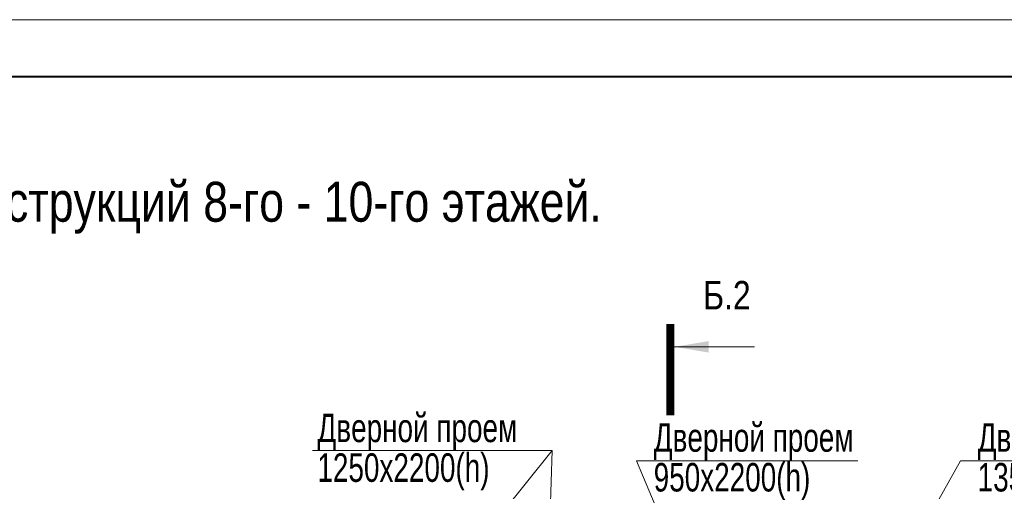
# Model space of a CAD drawing. Extents: x -8631841 to -8525813, y 4017860 to 4564755.
# Tile 91 of 112: x -8578889 to -8561635, y 4469408 to 4477674. Entities that reach past the tile are written whole.
import ezdxf
from ezdxf.enums import TextEntityAlignment as Align

# ---------------------------------------------------------------- set-up
doc = ezdxf.new("R2010")
doc.units = 0
doc.header["$LTSCALE"] = 1000
doc.header["$MEASUREMENT"] = 0
for name, color, linetype, lineweight in [('CК-400-Т(двери)', 7, 'Continuous', 20), ('СК-200-Р(амка)', 7, 'Continuous', 40), ('СК-210-Р-РАМКА ЛИНИИ ТОНКИЕ', 7, 'Continuous', 15), ('СК-220-Р-РАМКА ТЕКСТ', 7, 'Continuous', 15), ('СК-400-Т(екст)', 7, 'Continuous', 20), ('СК-500-С(ечения)', 5, 'Continuous', 40)]:
    doc.layers.add(name, color=color, linetype=linetype, lineweight=lineweight)
doc.styles.add('ARIAL_annotative', font='arial.ttf', dxfattribs={"width": 0.8, "height": 2.5})
doc.styles.add('RUSS', font='arial.ttf', dxfattribs={"width": 0.8})

# ---------------------------------------------------------------- blocks, each defined once
blk = doc.blocks.new('Сечение')
at = {"layer": 'СК-500-С(ечения)', "linetype": 'Continuous', "lineweight": 15, "ltscale": 100}
blk.add_line((-200, -35), (-200, -735), dxfattribs=at)
at = {"layer": 'СК-500-С(ечения)', "linetype": 'Continuous', "ltscale": 100, "const_width": 70}
blk.add_lwpolyline([(-400, 0), (400, 0)], dxfattribs=at)
at = {"layer": 'СК-500-С(ечения)', "linetype": 'Continuous', "ltscale": 100}
blk.add_solid([(-200, -35), (-250.3, -335.5), (-149.7, -335.5)], dxfattribs=at)
blk = doc.blocks.new('*U1229')
at = {"layer": 'СК-400-Т(екст)', "ltscale": 100, "xscale": 0.01, "yscale": 0.01, "zscale": 0.01, "rotation": 89.99999999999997}
blk.add_blockref('Сечение', (0, -120.17), dxfattribs=at)
at = {"layer": 'СК-500-С(ечения)', "color": 0, "ltscale": 100, "style": 'ARIAL_annotative', "width": 0.8}
blk.add_attdef('НОМЕР_СЕЧЕНИЯ_1_1(НОМЕР_ЛИСТА)', text='', height=2.5, rotation=180, dxfattribs=at).set_placement((6.74, -1.226), align=Align.RIGHT)
blk.add_attdef('НОМЕР_СЕЧЕНИЯ_2_1(НОМЕР_ЛИСТА)', text='', height=2.5, rotation=180, dxfattribs=at).set_placement((6.74, -122.203), align=Align.BOTTOM_LEFT)

msp = doc.modelspace()

# ---------------------------------------------------------------- linework, layer by layer
at = {"layer": 'CК-400-Т(двери)'}
for p, q in [((-8569560.3, 4470124.4), (-8569667.1, 4466762.2)), ((-8568077.1, 4469941.9), (-8566274, 4465654.1)), ((-8562399.7, 4469941.9), (-8566395.3, 4462843.2))]:
    msp.add_line(p, q, dxfattribs=at)
at = {"layer": 'CК-400-Т(двери)', "color": 7}
for points in [[(-8573755.2, 4470124.4), (-8569560.3, 4470124.4), (-8572257.1, 4466757.7)], [(-8568077.1, 4469941.9), (-8564203.3, 4469941.9), (-8564203.3, 4469941.9)], [(-8562399.7, 4469941.9), (-8558525.9, 4469941.9), (-8558525.9, 4469941.9)]]:
    msp.add_lwpolyline(points, dxfattribs=at)
at = {"layer": 'СК-200-Р(амка)'}
msp.add_line((-8529183.8, 4476673.8), (-8608183.8, 4476673.8), dxfattribs=at)
at = {"layer": 'СК-210-Р-РАМКА ЛИНИИ ТОНКИЕ'}
msp.add_line((-8612183.8, 4477673.8), (-8528183.8, 4477673.8), dxfattribs=at)

# ---------------------------------------------------------------- block references
at = {"layer": 'СК-500-С(ечения)'}
ref = msp.add_blockref('*U1229', (-8567484.4, 4447506.7), dxfattribs=dict(at, xscale=-200, yscale=200, zscale=200, rotation=180))
ref.add_attrib('НОМЕР_СЕЧЕНИЯ_2_1(НОМЕР_ЛИСТА)', 'Б.2', dxfattribs={"color": 1, "ltscale": 100, "height": 500, "style": 'ARIAL_annotative', "width": 0.8}).set_placement((-8566912.2, 4472445.3), align=Align.BOTTOM_LEFT)

# ---------------------------------------------------------------- texts
at = {"layer": 'CК-400-Т(двери)', "color": 7, "char_height": 500, "width": 4535.799, "attachment_point": 1, "line_spacing_factor": 0.835689, "style": 'RUSS'}
for s, insert in [('{\\W0.7;Дверной проем\\P1250х2200(h)}', (-8573671.9, 4470770.2)), ('{\\W0.7;Дверной проем\\P950х2200(h)}', (-8567778.9, 4470601.6)), ('{\\W0.7;Дверной проем\\P1350х2200(h)}', (-8562101.5, 4470601.6))]:
    msp.add_mtext(s, dxfattribs=dict(at, insert=insert))
at = {"layer": 'СК-220-Р-РАМКА ТЕКСТ', "color": 7, "style": 'RUSS', "width": 0.8}
msp.add_text('Схема несущих конструкций 8-го - 10-го этажей.', height=700, dxfattribs=at).set_placement((-8586257.6, 4474133))

doc.saveas('drawing.dxf')
